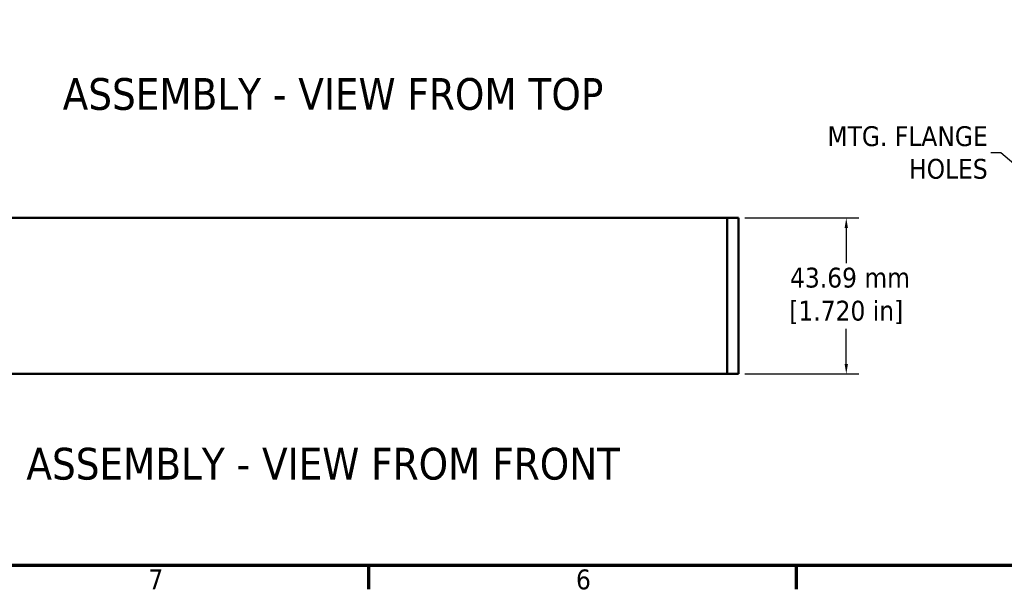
# Model space of a CAD drawing. Header units: millimetres. Extents: x 3 to 957, y 17 to 604.
# Tile 2 of 16: x 142 to 418, y 22 to 181. Entities that reach past the tile are written whole.
import ezdxf

# ---------------------------------------------------------------- set-up
doc = ezdxf.new("R2010")
doc.units = ezdxf.units.MM
doc.header["$LTSCALE"] = 1.111111
for name, color, linetype, lineweight in [('Border (ANSI)', 7, 'Continuous', 70), ('Dimension (ANSI)', 7, 'Continuous', 25), ('Symbol (ANSI)', 7, 'Continuous', 25), ('Visible (ANSI)', 7, 'Continuous', 50)]:
    doc.layers.add(name, color=color, linetype=linetype, lineweight=lineweight)
doc.styles.add('Label Text (ANSI)', font='tahoma.ttf')
doc.styles.add('Note Text (ANSI)', font='tahoma.ttf')
doc.dimstyles.new('Default - mm (ANSI)', dxfattribs={"dimscale": 1.111111, "dimtxt": 5, "dimasz": 2.5, "dimexe": 3.175, "dimexo": 1.6002, "dimgap": 0.8, "dimtad": 0, "dimtih": 1, "dimtoh": 1, "dimrnd": 1e-08, "dimzin": 0, "dimdsep": 46, "dimtxsty": 'Note Text (ANSI)', "dimcen": 0.09, "dimdle": 10, "dimclrd": 256, "dimclre": 256, "dimclrt": 256, "dimadec": 1, "dimazin": 0, "dimtfac": 0.6096, "dimtofl": 0, "dimtmove": 0, "dimatfit": 3, "dimfxl": 1, "dimtolj": 1, "dimtzin": 0, "dimlwd": -1, "dimlwe": -1, "dimarcsym": 0})
doc.dimstyles.new('Default - mm (ANSI)$7', dxfattribs={"dimscale": 1.111111, "dimtxt": 5, "dimasz": 2.5, "dimexe": 3.175, "dimexo": 1.6002, "dimgap": 0.8, "dimtad": 0, "dimtih": 1, "dimtoh": 1, "dimrnd": 1e-08, "dimzin": 0, "dimdsep": 46, "dimtxsty": 'Note Text (ANSI)', "dimcen": 0.09, "dimdle": 10, "dimclrd": 256, "dimclre": 256, "dimclrt": 256, "dimadec": 1, "dimazin": 0, "dimtfac": 0.6096, "dimtofl": 0, "dimtmove": 0, "dimatfit": 3, "dimfxl": 1, "dimtolj": 1, "dimtzin": 0, "dimlwd": -1, "dimlwe": -1, "dimarcsym": 0})

# ---------------------------------------------------------------- blocks, each defined once
blk = doc.blocks.new('Borders Default Border')
at = {"layer": 'Border (ANSI)'}
for p, q in [((215.9, 25.4), (215.9, 19.38)), ((323.85, 25.4), (323.85, 19.38))]:
    blk.add_line(p, q, dxfattribs=at)
at = {"layer": 'Border (ANSI)', "flags": 128}
blk.add_lwpolyline([(12.7, 25.4), (12.7, 533.4), (850.9, 533.4), (850.9, 25.4), (12.7, 25.4)], dxfattribs=at)
at = {"layer": 'Border (ANSI)', "char_height": 5, "attachment_point": 7, "style": 'Note Text (ANSI)'}
for s, insert in [('7', (160.38, 19.38)), ('6', (268.28, 19.28))]:
    blk.add_mtext(s, dxfattribs=dict(at, insert=insert))
blk = doc.blocks.new('*D15')
at = {"layer": 'Defpoints', "color": 0, "transparency": 16777216}
for p in [(343.68, 125.58), (343.68, 81.89), (373.85, 81.89)]:
    blk.add_point(p, dxfattribs=at)
at = {"layer": 'Dimension (ANSI)', "transparency": 16777216}
for p, q in [((345.46, 125.58), (377.38, 125.58)), ((373.85, 122.8), (373.85, 112.94)), ((373.85, 84.67), (373.85, 94.52)), ((345.46, 81.89), (377.38, 81.89))]:
    blk.add_line(p, q, dxfattribs=at)
for points in [[(373.39, 122.8), (374.32, 122.8), (373.85, 125.58)], [(373.39, 84.67), (374.32, 84.67), (373.85, 81.89)]]:
    blk.add_solid(points, dxfattribs=at)
at = {"layer": 'Dimension (ANSI)', "transparency": 16777216, "insert": (373.85, 103.73), "char_height": 5.5556, "attachment_point": 5, "style": 'Note Text (ANSI)'}
blk.add_mtext('\\A1; 43.69 mm\\P[1.720 in]', dxfattribs=at)

msp = doc.modelspace()

# ---------------------------------------------------------------- linework, layer by layer
at = {"layer": 'Visible (ANSI)'}
for p, q in [((136.0341, 125.5769), (340.5041, 125.5769)), ((340.5041, 81.8889), (340.5041, 125.5769)), ((340.5041, 125.5768), (343.6791, 125.5768)), ((340.5041, 125.5768), (340.5041, 81.8888)), ((343.6791, 125.5768), (343.6791, 81.8888)), ((136.0341, 81.8889), (340.5041, 81.8889)), ((337.3291, 81.8888), (337.3291, 81.8889)), ((340.5041, 81.8888), (337.3291, 81.8888)), ((343.6791, 81.8888), (340.5041, 81.8888))]:
    msp.add_line(p, q, dxfattribs=at)

# ---------------------------------------------------------------- block references
at = {"xscale": 1.111111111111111, "yscale": 1.111111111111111, "zscale": 1.111111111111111}
msp.add_blockref('Borders Default Border', (0, 0), dxfattribs=at)

# ---------------------------------------------------------------- texts
at = {"layer": 'Symbol (ANSI)', "char_height": 8.888889, "attachment_point": 7, "style": 'Label Text (ANSI)'}
for s, insert in [('ASSEMBLY - VIEW FROM TOP', (154.1862, 155.7034)), ('ASSEMBLY - VIEW FROM FRONT', (144.0187, 52.1097))]:
    msp.add_mtext(s, dxfattribs=dict(at, insert=insert))
at = {"layer": 'Symbol (ANSI)', "insert": (413.4966, 143.8659), "char_height": 5.555556, "width": 49.392218, "attachment_point": 6, "line_spacing_factor": 0.987884, "style": 'Note Text (ANSI)'}
msp.add_mtext('{MTG. FLANGE \\PHOLES}', dxfattribs=at)

# ---------------------------------------------------------------- dimensions: what is measured, and where the dimension line sits
at = {"layer": 'Dimension (ANSI)'}
dim = msp.add_linear_dim(base=(373.8522, 81.8888), p1=(343.6791, 125.5768), p2=(343.6791, 81.8888), angle=90, text=' <> mm\\X[1.720 in]', dimstyle='Default - mm (ANSI)', override={"dimdec": 2, "dimpost": '', "dimtp": 0, "dimtm": 0, "dimtdec": 2, "dimatfit": 1}, dxfattribs=at)
dim.commit()
dim.dimension.update_dxf_attribs({"geometry": '*D15', "text_midpoint": (373.8522, 103.7328), "dimtype": 160})

# ---------------------------------------------------------------- leaders
at = {"layer": 'Symbol (ANSI)', "annotation_type": 0, "has_hookline": 1, "hookline_direction": 1, "text_width": 46.1943}
msp.add_leader([(452.9655, 113.0518), (417.1632, 143.8659), (414.3854, 143.8659)], dimstyle='Default - mm (ANSI)$7', override={"dimtad": 0}, dxfattribs=at)

doc.saveas('drawing.dxf')
